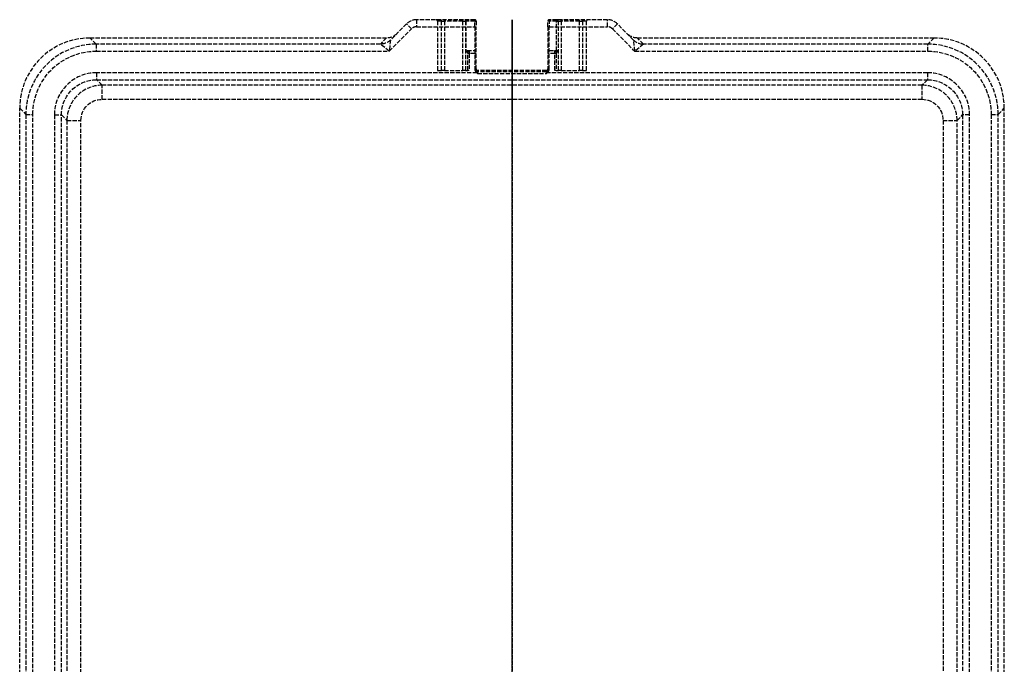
# Model space of a CAD drawing. Header units: millimetres. Extents: x -175 to 175, y 0 to 458.
# Tile 2 of 2: x -175 to 175, y 229 to 458. Entities that reach past the tile are written whole.
import ezdxf

# ---------------------------------------------------------------- set-up
doc = ezdxf.new("R2010")
doc.units = ezdxf.units.MM
doc.header["$LTSCALE"] = 10
doc.linetypes.add('ALLCAD_Strich', pattern=[0.2, 0.15, -0.05])
doc.layers.add('BESCH_KONT_sich_schn_grun_2d', color=10, linetype='Continuous')
doc.layers.add('BESCH_KONT_sich_schn_seit_2d', color=160, linetype='Continuous')

msp = doc.modelspace()

# ---------------------------------------------------------------- linework, layer by layer
at = {"layer": 'BESCH_KONT_sich_schn_grun_2d', "linetype": 'ALLCAD_Strich'}
for p, q in [((-37.46, 456.54), (-43.22, 450.78)), ((-35.7, 454.77), (-37.46, 456.54)), ((-13.25, 458), (-33.93, 458)), ((-33.93, 458), (-33.93, 455.5)), ((-33.93, 455.5), (-13.25, 455.5)), ((-26.5, 457.5), (-26.5, 440)), ((-25.03, 457.5), (-26.5, 457.5)), ((-25.03, 457.5), (-24.03, 457.5)), ((-25.03, 440), (-25.03, 457.5)), ((-24.03, 457.5), (-24.03, 458)), ((-17.49, 457.5), (-24.03, 457.5)), ((-24.03, 457.5), (-24.03, 440)), ((-17.49, 457.5), (-17.49, 458)), ((-17.49, 457.5), (-16.49, 457.5)), ((-17.49, 440), (-17.49, 457.5)), ((-16.36, 457.5), (-16.49, 457.5)), ((-16.49, 457.5), (-16.49, 440)), ((-13.25, 457.5), (-16.36, 457.5)), ((-16.36, 457.5), (-16.36, 446.5)), ((-13.25, 455.5), (-13.25, 458)), ((-13.25, 457.5), (-12.75, 457.5)), ((-13.25, 455.5), (-12.75, 455.5)), ((-13.25, 455.5), (-13.25, 440.41)), ((-12.75, 457.5), (-12.75, 455.5)), ((-12.75, 440.41), (-12.75, 455.5)), ((12.75, 455.5), (12.75, 457.5)), ((15.87, 457.5), (12.75, 457.5)), ((12.75, 455.5), (13.25, 455.5)), ((12.75, 455.5), (12.75, 440.41)), ((13.25, 458), (13.25, 455.5)), ((33.93, 458), (13.25, 458)), ((13.25, 440.41), (13.25, 455.5)), ((13.25, 455.5), (33.93, 455.5)), ((15.87, 458), (15.87, 457.5)), ((15.87, 457.5), (16.37, 457.5)), ((15.87, 447), (15.87, 457.5)), ((16.37, 457.5), (16.37, 446.5)), ((16.49, 457.5), (16.37, 457.5)), ((16.49, 457.5), (17.49, 457.5)), ((16.49, 440), (16.49, 457.5)), ((17.49, 457.5), (17.49, 458)), ((24.03, 457.5), (17.49, 457.5)), ((17.49, 457.5), (17.49, 440)), ((24.03, 457.5), (24.03, 458)), ((24.03, 457.5), (25.03, 457.5)), ((24.03, 440), (24.03, 457.5)), ((26.5, 457.5), (25.03, 457.5)), ((25.03, 457.5), (25.03, 440)), ((26.5, 440), (26.5, 457.5)), ((33.93, 455.5), (33.93, 458)), ((37.46, 456.54), (35.7, 454.77)), ((43.22, 450.78), (37.46, 456.54)), ((-150.02, 451.5), (-44.57, 451.5)), ((-147.83, 449.31), (-150.02, 451.5)), ((-43.65, 446.82), (-35.7, 454.77)), ((35.7, 454.77), (43.65, 446.82)), ((44.57, 451.5), (150.02, 451.5)), ((150.02, 451.5), (147.83, 449.31)), ((-147.83, 449.31), (-147.83, 446.82)), ((-46.75, 449.31), (-147.83, 449.31)), ((-44.57, 451.5), (-46.75, 449.32)), ((-43.65, 446.82), (-46.75, 449.31)), ((-43.22, 450.78), (-43.65, 446.82)), ((43.65, 446.82), (43.22, 450.78)), ((46.75, 449.31), (43.65, 446.82)), ((46.75, 449.32), (44.57, 451.5)), ((147.83, 449.31), (46.75, 449.31)), ((147.83, 446.82), (147.83, 449.31)), ((-147.83, 446.82), (-43.65, 446.82)), ((-15.71, 446.5), (-16.36, 446.5)), ((-15.86, 447), (-13.25, 447)), ((-15.21, 446), (-15.71, 446)), ((-15.71, 440), (-15.71, 446)), ((-15.21, 446), (-15.21, 440)), ((-13.25, 446), (-15.21, 446)), ((-13.25, 446), (-12.75, 446)), ((13.25, 446), (12.75, 446)), ((13.25, 447), (15.86, 447)), ((15.21, 446), (13.25, 446)), ((15.21, 440), (15.21, 446)), ((15.71, 446), (15.21, 446)), ((16.37, 446.5), (15.71, 446.5)), ((15.71, 446), (15.71, 440)), ((43.65, 446.82), (147.83, 446.82)), ((-12.48, 439.14), (-147.65, 439.14)), ((-147.65, 439.14), (-147.65, 436.65)), ((-26.5, 440), (-25.03, 440)), ((-24.03, 440), (-25.03, 440)), ((-24.03, 440), (-17.49, 440)), ((-16.49, 440), (-17.49, 440)), ((-16.49, 440), (-15.71, 440)), ((-15.21, 440), (-15.71, 440)), ((-13.25, 440.5), (-12.75, 440.5)), ((-13.25, 440.41), (-12.75, 440.41)), ((-12.48, 439.14), (-12.37, 439.28)), ((12.25, 440), (-12.25, 440)), ((-12.25, 440), (-12.25, 438.9)), ((12.25, 439.5), (-12.25, 439.5)), ((-12.25, 438.9), (12.25, 438.9)), ((12.25, 438.9), (12.25, 440)), ((12.37, 439.28), (12.48, 439.14)), ((147.65, 439.14), (12.48, 439.14)), ((13.25, 440.5), (12.75, 440.5)), ((12.75, 440.41), (13.25, 440.41)), ((15.71, 440), (15.21, 440)), ((15.71, 440), (16.49, 440)), ((17.49, 440), (16.49, 440)), ((17.49, 440), (24.03, 440)), ((25.03, 440), (24.03, 440)), ((25.03, 440), (26.5, 440)), ((147.65, 439.14), (147.65, 436.65)), ((-147.65, 436.65), (147.65, 436.65)), ((-145.72, 434.72), (-147.65, 436.65)), ((145.72, 434.72), (-145.72, 434.72)), ((-145.72, 429.72), (-145.72, 434.72)), ((147.65, 436.65), (145.72, 434.72)), ((145.72, 434.72), (145.72, 429.72)), ((-145.72, 429.72), (145.72, 429.72)), ((-175, 31.48), (-175, 426.52)), ((-175, 426.52), (-172.81, 424.33)), ((-172.81, 424.33), (-170.32, 424.33)), ((-172.81, 424.33), (-172.81, 33.67)), ((-170.32, 33.67), (-170.32, 424.33)), ((-162.64, 424.15), (-162.64, 33.85)), ((-162.64, 424.15), (-160.15, 424.15)), ((-160.15, 33.85), (-160.15, 424.15)), ((-160.15, 424.15), (-158.22, 422.22)), ((158.22, 422.22), (160.15, 424.15)), ((162.64, 424.15), (160.15, 424.15)), ((160.15, 424.15), (160.15, 33.85)), ((162.64, 33.85), (162.64, 424.15)), ((170.32, 424.33), (170.32, 33.67)), ((170.32, 424.33), (172.81, 424.33)), ((172.81, 424.33), (175, 426.52)), ((172.81, 33.67), (172.81, 424.33)), ((175, 31.48), (175, 426.52)), ((-158.22, 422.22), (-158.22, 35.78)), ((-158.22, 422.22), (-153.22, 422.22)), ((-153.22, 35.78), (-153.22, 422.22)), ((153.22, 422.22), (158.22, 422.22)), ((153.22, 422.22), (153.22, 35.78)), ((158.22, 35.78), (158.22, 422.22))]:
    msp.add_line(p, q, dxfattribs=at)
for centre, radius, start, end in [((-33.93, 453), 5, 90, 135), ((-33.93, 453), 2.5, 90, 135), ((-13.25, 457.5), 0.5, 360, 90), ((13.25, 457.5), 0.5, 90, 180), ((33.93, 453), 5, 45, 90), ((33.93, 453), 2.5, 45, 90), ((-13.25, 446.5), 0.5, 0, 90), ((13.25, 446.5), 0.5, 90, 180), ((-12.25, 440.5), 1, 180, 270), ((-12.25, 440.5), 0.5, 180, 270), ((12.25, 440.5), 0.5, 270, 0), ((12.25, 440.5), 1, 270, 0)]:
    msp.add_arc(centre, radius, start, end, dxfattribs=at)
for centre, major_axis, ratio, start_param, end_param in [((-27, 457.5), (0.5, 0), 0.999648, 0, 1.570796), ((-25.53, 457.5), (0, 0.5), 0.999648, -1.570796, 0), ((-15.87, 457.5), (0, -0.5), 0.985941, -3.141593, -1.570796), ((15.87, 457.5), (0, -0.5), 0.9999, 1.570796, 3.141593), ((15.99, 457.5), (0, 0.5), 0.9999, -1.570796, 0), ((27, 457.5), (-0.5, 0), 0.999648, -1.570796, 0), ((-149.98, 426.48), (-17.7, 17.7), 0.998783, -0.784789, 0.784789), ((149.98, 426.48), (17.7, 17.7), 0.998783, -0.784789, 0.784789), ((-147.8, 424.3), (-17.69, 17.69), 0.999026, -0.784789, 0.784789), ((-36.14, 449.32), (-10.61, -0.01), 0.024678, -0.024703, 0.010204), ((46.75, 454.32), (-3.54, -3.54), 0.998783, 0, 0.786007), ((46.75, 454.31), (4.62, -1.91), 0.999286, -1.963243, -1.17835), ((36.14, 449.32), (10.61, -0.01), 0.024678, -0.010204, 0.024703), ((147.8, 424.3), (17.69, 17.69), 0.999026, -0.784789, 0.784789), ((-15.21, 446.5), (0, 0.5), 0.9999, 0, 1.570796), ((-15.71, 446), (0, 0.5), 0.014159, -1.570796, 0), ((15.21, 446.5), (0, 0.5), 0.9999, -1.570796, 0), ((15.71, 446), (0, -0.5), 0.014159, -3.141593, -1.570796), ((15.87, 446.5), (0.356, -0.356), 0.985941, 0.792477, 2.349115), ((-147.64, 424.14), (-10.62, 10.62), 0.998783, -0.784789, 0.784789), ((147.64, 424.14), (10.62, 10.62), 0.998783, -0.784789, 0.784789), ((-145.71, 422.21), (-8.84, 8.84), 0.999756, -0.784789, 0.784789), ((145.71, 422.21), (8.84, 8.84), 0.999756, -0.784789, 0.784789)]:
    msp.add_ellipse(centre, major_axis=major_axis, ratio=ratio, start_param=start_param, end_param=end_param, dxfattribs=at)
at = {"layer": 'BESCH_KONT_sich_schn_grun_2d', "linetype": 'ALLCAD_Strich', "extrusion": (0, 0, -1)}
for centre, major_axis, ratio, start_param, end_param in [((-15.99, 457.5), (0, 0.5), 0.9999, -1.570796, 0), ((25.53, 457.5), (0, 0.5), 0.999648, -1.570796, 0), ((-44.57, 456.5), (-3.54, -3.54), 0.998783, -1.570796, -0.784789), ((44.57, 456.5), (3.54, -3.54), 0.998783, 0.784789, 1.570796), ((-46.75, 454.31), (-4.62, -1.91), 0.999286, -1.963243, -1.17835), ((-46.75, 454.32), (3.54, -3.54), 0.998783, 0, 0.786007), ((-36.14, 454.32), (-7.08, -3.54), 0.014786, 0.009521, 0.044427), ((36.14, 454.32), (7.08, -3.54), 0.014786, -0.044427, -0.009521), ((-147.8, 424.3), (-15.93, 15.93), 0.998783, -0.784789, 0.784789), ((-15.86, 446.5), (0.5, 0), 0.9999, -3.141593, -1.570796), ((-15.21, 446), (0, -1), 0.00708, -3.141593, -1.570796), ((15.21, 446), (0, 1), 0.00708, -1.570796, 0), ((15.86, 446.5), (0.5, 0), 0.9999, -1.570796, -1.556638), ((147.8, 424.3), (15.93, 15.93), 0.998783, -0.784789, 0.784789), ((-147.64, 424.14), (-8.85, 8.85), 0.998297, -0.784789, 0.784789), ((147.64, 424.14), (8.85, 8.85), 0.998297, -0.784789, 0.784789), ((-145.71, 422.21), (-5.31, 5.31), 0.998783, -0.784789, 0.784789), ((145.71, 422.21), (5.31, 5.31), 0.998783, -0.784789, 0.784789)]:
    msp.add_ellipse(centre, major_axis=major_axis, ratio=ratio, start_param=start_param, end_param=end_param, dxfattribs=at)
at = {"layer": 'BESCH_KONT_sich_schn_grun_2d', "linetype": 'ALLCAD_Strich'}
for points, knots in [([(-13.25, 440.41), (-13.25, 440.16), (-13.17, 439.92), (-12.95, 439.59), (-12.85, 439.47), (-12.65, 439.29), (-12.57, 439.22), (-12.48, 439.14)], [0, 0, 0, 0, 0.0742163, 0.0742163, 0.1195304, 0.1195304, 0.1533357, 0.1533357, 0.1533357, 0.1533357]), ([(-12.37, 439.28), (-12.41, 439.41), (-12.45, 439.52), (-12.55, 439.76), (-12.6, 439.87), (-12.71, 440.13), (-12.75, 440.27), (-12.75, 440.41)], [-0.1533357, -0.1533357, -0.1533357, -0.1533357, -0.1195304, -0.1195304, -0.0742163, -0.0742163, 0, 0, 0, 0]), ([(-12.48, 439.14), (-12.46, 439.12), (-12.44, 439.1), (-12.4, 439.06), (-12.39, 439.04), (-12.37, 439.02), (-12.35, 439), (-12.33, 438.98), (-12.29, 438.94), (-12.27, 438.92), (-12.25, 438.9)], [0, 0, 0, 0, 0.00752692, 0.00752692, 0.01505384, 0.01505384, 0.01505384, 0.02258076, 0.02258076, 0.03010768, 0.03010768, 0.03010768, 0.03010768]), ([(-12.25, 438.9), (-12.26, 438.94), (-12.27, 438.97), (-12.29, 439.03), (-12.3, 439.06), (-12.31, 439.09), (-12.32, 439.12), (-12.33, 439.16), (-12.35, 439.22), (-12.36, 439.25), (-12.37, 439.28)], [-0.03010768, -0.03010768, -0.03010768, -0.03010768, -0.02258076, -0.02258076, -0.01505384, -0.01505384, -0.01505384, -0.00752692, -0.00752692, 0, 0, 0, 0]), ([(12.37, 439.28), (12.36, 439.25), (12.35, 439.22), (12.33, 439.16), (12.32, 439.12), (12.31, 439.09), (12.3, 439.06), (12.29, 439.03), (12.27, 438.97), (12.26, 438.94), (12.25, 438.9)], [-0.02961531, -0.02961531, -0.02961531, -0.02961531, -0.02208839, -0.02208839, -0.01456147, -0.01456147, -0.01456147, -0.00703455, -0.00703455, 0.00049237, 0.00049237, 0.00049237, 0.00049237]), ([(12.25, 438.9), (12.27, 438.92), (12.29, 438.94), (12.33, 438.98), (12.35, 439), (12.37, 439.02), (12.39, 439.04), (12.4, 439.06), (12.44, 439.1), (12.46, 439.12), (12.48, 439.14)], [-0.00049237, -0.00049237, -0.00049237, -0.00049237, 0.00703455, 0.00703455, 0.01456147, 0.01456147, 0.01456147, 0.02208839, 0.02208839, 0.02961531, 0.02961531, 0.02961531, 0.02961531]), ([(12.75, 440.41), (12.75, 440.27), (12.71, 440.13), (12.6, 439.87), (12.55, 439.76), (12.45, 439.52), (12.41, 439.41), (12.37, 439.28)], [-0.1533357, -0.1533357, -0.1533357, -0.1533357, -0.0791194, -0.0791194, -0.0338054, -0.0338054, 0, 0, 0, 0]), ([(12.48, 439.14), (12.57, 439.22), (12.65, 439.29), (12.85, 439.47), (12.95, 439.59), (13.17, 439.92), (13.25, 440.16), (13.25, 440.41)], [0, 0, 0, 0, 0.0338054, 0.0338054, 0.0791194, 0.0791194, 0.1533357, 0.1533357, 0.1533357, 0.1533357])]:
    msp.add_open_spline(points, degree=3, knots=knots, dxfattribs=at)
at = {"layer": 'BESCH_KONT_sich_schn_seit_2d', "linetype": 'ALLCAD_Strich'}
for p, q in [((0, 456.54), (0, 458)), ((0, 458, 62.5), (0, 458)), ((0, 456.54, 62.5), (0, 458, 62.5)), ((0, 457.5, 47), (0, 458, 47)), ((0, 457.5, 62.5), (0, 457.5, 56.5)), ((0, 457.5, 47), (0, 446.5, 47)), ((0, 457.5, 55.53), (0, 457.5, 56.5)), ((0, 457.5, 55.53), (0, 457.5)), ((0, 457.5, 46.99), (0, 446.5, 46.99)), ((0, 457.5, 55.51), (0, 440, 55.51)), ((0, 457.5, 46.5), (0, 446.5, 46.5)), ((0, 457.5, 56.5), (0, 440, 56.5)), ((0, 440, 55.53), (0, 457.5, 55.53)), ((0, 456.54), (0, 452.97)), ((0, 456.54, 62.5), (0, 450.78, 62.5)), ((0, 456.54), (0, 456.54, 62.5)), ((0, 455.5, 65), (0, 454.77, 65)), ((0, 455.5, 64.5), (0, 455.5, 65)), ((0, 440.41, 64.5), (0, 455.5, 64.5)), ((0, 446.82, 65), (0, 454.77, 65)), ((0, 452.97), (0, 451.5)), ((0, 450.78, 62.5), (0, 452.97)), ((0, 426.52), (0, 451.5)), ((0, 449.31, 62.59), (0, 451.5)), ((0, 447, 46.5), (0, 447, 1)), ((0, 446.5, 47), (0, 447, 46.5)), ((0, 447, 1), (0, 446.5, 1)), ((0, 446.82, 65), (0, 424.33, 65)), ((0, 446.5, 0.99), (0, 446.5, 46.5)), ((0, 446.5, 47), (0, 446.5, 46.5)), ((0, 446, 0.49), (0, 446)), ((0, 440, 0.49), (0, 446, 0.49)), ((0, 446, 0.49), (0, 446, 0.5)), ((0, 446, 0.5), (0, 440.5, 0.5)), ((0, 440.5), (0, 440.5, 0.5)), ((0, 440, 0.5), (0, 440.5, 0.5)), ((0, 440.5, 0.5), (0, 440.5, 63.99)), ((0, 440.5, 63.99), (0, 440, 63.99)), ((0, 440.41, 64.5), (0, 440.41, 65)), ((0, 440, 63.99), (0, 440, 56.5)), ((0, 440, 56.5), (0, 440, 55.53)), ((0, 440), (0, 440, 55.53)), ((0, 434.72, 7.33), (0, 436.65, 62.59)), ((0, 429.72, 2.5), (0, 422.22, 2.5)), ((0, 31.48), (0, 426.52)), ((0, 426.52), (0, 424.33, 62.59)), ((0, 33.67, 65), (0, 424.33, 65)), ((0, 424.33, 62.59), (0, 424.33, 65)), ((0, 424.33, 62.59), (0, 33.67, 62.59)), ((0, 424.15, 62.59), (0, 424.15, 65)), ((0, 424.15, 62.59), (0, 422.22, 7.33)), ((0, 422.22, 7.33), (0, 35.78, 7.33)), ((0, 422.22, 2.5), (0, 422.22, 7.33)), ((0, 35.78, 2.5), (0, 422.22, 2.5))]:
    msp.add_line(p, q, dxfattribs=at)
at = {"layer": 'BESCH_KONT_sich_schn_seit_2d', "linetype": 'ALLCAD_Strich', "extrusion": (-1, 0, 0)}
for centre, radius, start, end in [((-455.5, 62.5), 2.5, 90, 180), ((-457.5, 47), 0.5, 180, 270), ((-455.5, 62.5), 2, 90, 180), ((-446.82, 62.5), 2.5, 90, 178), ((-446, 1), 1, 180, 270), ((-446, 1), 0.5, 180, 270), ((-439, 63.99), 1, 84.4768, 180), ((-439.14, 62.5), 2.5, 2, 90)]:
    msp.add_arc(centre, radius, start, end, dxfattribs=at)
at = {"layer": 'BESCH_KONT_sich_schn_seit_2d', "linetype": 'ALLCAD_Strich', "extrusion": (1, 0, 0)}
for centre, radius, start, end in [((457.5, 57), 0.5, 270, 0), ((446, 0.99), 0.5, 270, 0), ((439, 63.99), 1.5, 0, 19.7536), ((439.5, 0.5), 0.5, 270, 0), ((429.72, 7.5), 5, 270, 358)]:
    msp.add_arc(centre, radius, start, end, dxfattribs=at)
for centre, major_axis, ratio, start_param, end_param in [((0, 457.5, 55.52), (0, 0.5), 0.014158, -1.570796, 0), ((0, 457.5, 55.54), (0, 0.5), 0.026539, -1.570796, 0), ((0, 457.5, 47), (0, -0.5), 0.014158, 1.570796, 3.141593), ((0, 454.77, 62.5), (0, 0, 2.5), 0.707107, -1.570796, 0), ((0, 454.32, 62.5), (0, -5, -0.17), 0.034878, -0.786007, 0), ((0, 454.32, 62.5), (0, -3.54, 0.36), 0.699511, 0.110639, 0.145545), ((0, 424.3, 62.5), (0, -25.01, -0.09), 0.003484, -3.141483, -1.571905), ((0, 446.5, 47), (0, -0.5, 0.5), 0.007079, 1.577875, 3.134513), ((0, 439.14, 64.5), (0, 0, 0.5), 0.755157, -0.360619, 0)]:
    msp.add_ellipse(centre, major_axis=major_axis, ratio=ratio, start_param=start_param, end_param=end_param, dxfattribs=at)
at = {"layer": 'BESCH_KONT_sich_schn_seit_2d', "linetype": 'ALLCAD_Strich', "extrusion": (-1, 0, 0)}
for centre, major_axis, ratio, start_param, end_param in [((0, 454.31, 62.76), (0, -5, -0.17), 0.014454, -0.784894, 0), ((0, 446.82, 62.5), (0, 3.96), 0.630602, -1.570796, -0.034907), ((0, 446.5, 1), (0, 0.5), 0.014158, 0, 1.570796), ((0, 424.14, 62.5), (0, 12.51, 0.09), 0.006963, -1.569287, 0.000292), ((0, 422.21, 7.5), (0, -12.5, 0.17), 0.013945, -3.1413, -1.571722)]:
    msp.add_ellipse(centre, major_axis=major_axis, ratio=ratio, start_param=start_param, end_param=end_param, dxfattribs=at)
at = {"layer": 'BESCH_KONT_sich_schn_seit_2d', "linetype": 'ALLCAD_Strich'}
for points, knots in [([(0, 439.28, 64.97), (0, 439.41, 64.94), (0, 439.52, 64.9), (0, 439.76, 64.79), (0, 439.87, 64.73), (0, 440.13, 64.6), (0, 440.27, 64.54), (0, 440.41, 64.5)], [-0.1533357, -0.1533357, -0.1533357, -0.1533357, -0.1195304, -0.1195304, -0.0742163, -0.0742163, 0, 0, 0, 0]), ([(0, 438.9, 64.99), (0, 438.94, 64.99), (0, 438.97, 64.99), (0, 439.03, 64.99), (0, 439.06, 64.99), (0, 439.09, 64.99), (0, 439.12, 64.99), (0, 439.16, 64.99), (0, 439.22, 64.98), (0, 439.25, 64.97), (0, 439.28, 64.97)], [-0.03010768, -0.03010768, -0.03010768, -0.03010768, -0.02258076, -0.02258076, -0.01505384, -0.01505384, -0.01505384, -0.00752692, -0.00752692, 0, 0, 0, 0])]:
    msp.add_open_spline(points, degree=3, knots=knots, dxfattribs=at)

doc.saveas('drawing.dxf')
